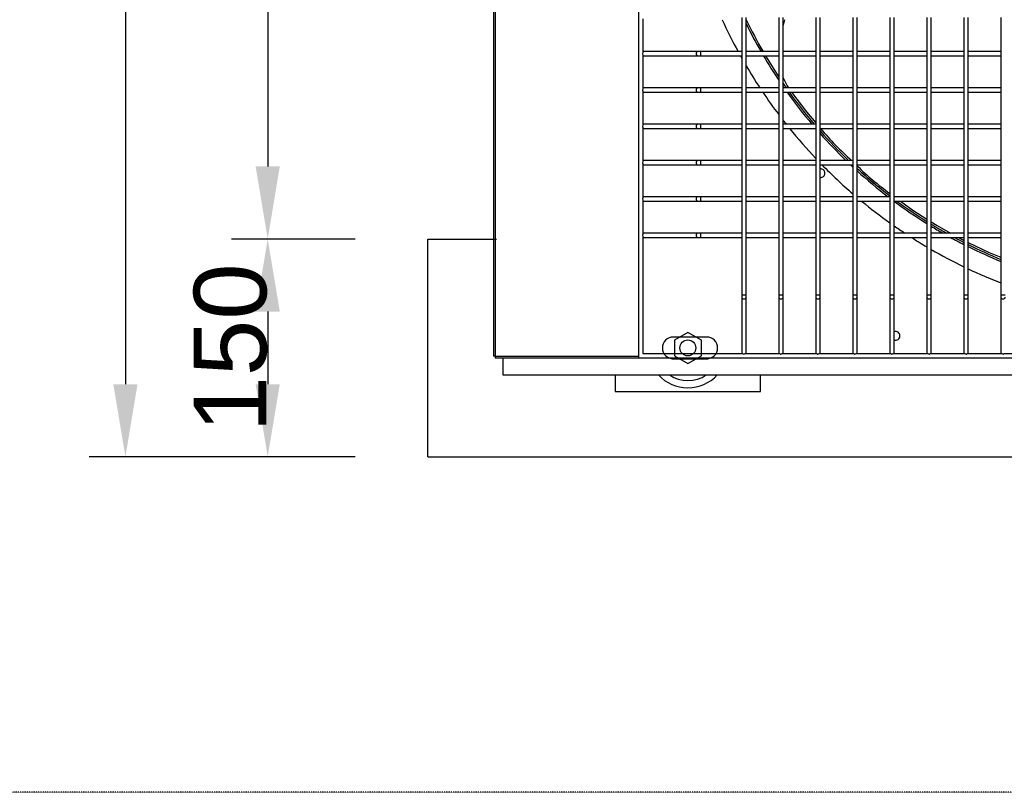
# Model space of a CAD drawing. Extents: x -90708 to 277869, y -117 to 207445.
# Tile 114 of 233: x -79279 to -78601, y 126418 to 126951. Entities that reach past the tile are written whole.
import ezdxf

# ---------------------------------------------------------------- set-up
doc = ezdxf.new("R2010")
doc.units = 0
doc.header["$MEASUREMENT"] = 0
doc.header["$PDMODE"] = 3
doc.header["$PDSIZE"] = 0.005
doc.linetypes.add('DASHDOT', pattern=[1, 0.5, -0.25, 0, -0.25])
doc.layers.get('Defpoints').update_dxf_attribs({"linetype": 'CONTINUOUS'})
for name, color, linetype in [('ARQ - EQUIPO CONDENSADORA', 40, 'CONTINUOUS'), ('ARQ-DETALHES', 7, 'CONTINUOUS'), ('ARQ-GRELHAS', 30, 'CONTINUOUS'), ('ARQ-TEXTO4', 4, 'CONTINUOUS')]:
    doc.layers.add(name, color=color, linetype=linetype)
doc.layers.add('ARQ-COTAS', color=20, linetype='CONTINUOUS', lineweight=18)
doc.styles.add('ARIAL', font='arial.ttf')
doc.dimstyles.new('COTA-50', dxfattribs={"dimscale": 0, "dimtxt": 50, "dimasz": 50, "dimexe": 25, "dimexo": 50, "dimgap": 0.04, "dimtad": 1, "dimdec": 0, "dimzin": 9, "dimdsep": 46, "dimtxsty": 'ARIAL', "dimcen": 1, "dimdle": 75, "dimclrd": 256, "dimclre": 256, "dimclrt": 2, "dimaunit": 1, "dimadec": 0, "dimazin": 0, "dimtfac": 2, "dimtdec": 0, "dimtmove": 2, "dimatfit": 0, "dimfxl": 0.05, "dimtolj": 1, "dimtzin": 4, "dimarcsym": 0})

# ---------------------------------------------------------------- blocks, each defined once
blk = doc.blocks.new('*D1010')
at = {"layer": 'ARQ-COTAS', "lineweight": -2, "transparency": 16777216}
for p, q in [((-79047.59, 127556.66), (-79230.88, 127556.66)), ((-79205.88, 127506.66), (-79205.88, 126699.56)), ((-79047.59, 126649.56), (-79230.88, 126649.56))]:
    blk.add_line(p, q, dxfattribs=at)
at = {"layer": 'ARQ-COTAS', "transparency": 16777216}
for points in [[(-79214.21, 127506.66), (-79197.55, 127506.66), (-79205.88, 127556.66)], [(-79214.21, 126699.56), (-79197.55, 126699.56), (-79205.88, 126649.56)]]:
    blk.add_solid(points, dxfattribs=at)
at = {"layer": 'Defpoints', "color": 0, "transparency": 16777216}
for p in [(-78997.59, 127556.66), (-79205.88, 126649.56), (-78997.59, 126649.56)]:
    blk.add_point(p, dxfattribs=at)
at = {"layer": 'ARQ-COTAS', "color": 2, "transparency": 16777216, "insert": (-79231.45, 127103.11), "char_height": 50, "attachment_point": 5, "rotation": 90, "style": 'ARIAL'}
blk.add_mtext('\\A1;907', dxfattribs=at)
blk = doc.blocks.new('*D1011')
at = {"layer": 'ARQ-COTAS', "lineweight": -2, "transparency": 16777216}
for p, q in [((-79047.59, 126799.56), (-79132.88, 126799.56)), ((-79107.88, 126749.56), (-79107.88, 126699.56)), ((-79047.59, 126649.56), (-79132.88, 126649.56))]:
    blk.add_line(p, q, dxfattribs=at)
at = {"layer": 'ARQ-COTAS', "transparency": 16777216}
for points in [[(-79116.21, 126749.56), (-79099.55, 126749.56), (-79107.88, 126799.56)], [(-79116.21, 126699.56), (-79099.55, 126699.56), (-79107.88, 126649.56)]]:
    blk.add_solid(points, dxfattribs=at)
at = {"layer": 'Defpoints', "color": 0, "transparency": 16777216}
for p in [(-78997.59, 126799.56), (-79107.88, 126649.56), (-78997.59, 126649.56)]:
    blk.add_point(p, dxfattribs=at)
at = {"layer": 'ARQ-COTAS', "color": 2, "transparency": 16777216, "insert": (-79133.45, 126724.56), "char_height": 50, "attachment_point": 5, "rotation": 90, "style": 'ARIAL'}
blk.add_mtext('\\A1;150', dxfattribs=at)
blk = doc.blocks.new('*D1012')
at = {"layer": 'ARQ-COTAS', "lineweight": -2, "transparency": 16777216}
for p, q in [((-79047.59, 127406.66), (-79132.88, 127406.66)), ((-79107.88, 127356.66), (-79107.88, 126849.56)), ((-79047.59, 126799.56), (-79132.88, 126799.56))]:
    blk.add_line(p, q, dxfattribs=at)
at = {"layer": 'ARQ-COTAS', "transparency": 16777216}
for points in [[(-79116.21, 127356.66), (-79099.55, 127356.66), (-79107.88, 127406.66)], [(-79116.21, 126849.56), (-79099.55, 126849.56), (-79107.88, 126799.56)]]:
    blk.add_solid(points, dxfattribs=at)
at = {"layer": 'Defpoints', "color": 0, "transparency": 16777216}
for p in [(-78997.59, 127406.66), (-79107.88, 126799.56), (-78997.59, 126799.56)]:
    blk.add_point(p, dxfattribs=at)
at = {"layer": 'ARQ-COTAS', "color": 2, "transparency": 16777216, "insert": (-79133.45, 127103.11), "char_height": 50, "attachment_point": 5, "rotation": 90, "style": 'ARIAL'}
blk.add_mtext('\\A1;607', dxfattribs=at)

msp = doc.modelspace()

# ---------------------------------------------------------------- linework, layer by layer
at = {"layer": 'ARQ - EQUIPO CONDENSADORA', "linetype": 'Continuous'}
for p, q in [((-78952.444, 127472.923), (-78952.444, 126718.925)), ((-78951.194, 127472.923), (-78951.194, 126718.925)), ((-78852.444, 127473.674), (-78852.444, 126717.674)), ((-78849.444, 126951.325), (-78849.444, 126928.024)), ((-78781.444, 126952.175), (-78781.444, 126927.175)), ((-78778.444, 126927.174), (-78778.444, 126952.174)), ((-78755.944, 126952.175), (-78755.944, 126927.175)), ((-78752.944, 126927.174), (-78752.944, 126952.174)), ((-78752.06, 126950.674), (-78752.944, 126946.847)), ((-78730.444, 126952.175), (-78730.444, 126927.175)), ((-78727.444, 126927.174), (-78727.444, 126952.174)), ((-78704.944, 126952.175), (-78704.944, 126927.175)), ((-78701.944, 126927.174), (-78701.944, 126952.174)), ((-78679.444, 126952.175), (-78679.444, 126927.175)), ((-78676.444, 126927.174), (-78676.444, 126952.174)), ((-78653.944, 126952.175), (-78653.944, 126927.175)), ((-78650.944, 126927.174), (-78650.944, 126952.174)), ((-78628.444, 126952.175), (-78628.444, 126927.175)), ((-78625.444, 126927.174), (-78625.444, 126952.174)), ((-78602.944, 126952.175), (-78602.944, 126927.175)), ((-78848.944, 126928.674), (-78849.444, 126928.674)), ((-78811.545, 126928.674), (-78848.944, 126928.674)), ((-78809.868, 126928.674), (-78811.545, 126928.674)), ((-78781.444, 126928.674), (-78809.868, 126928.674)), ((-78809.868, 126928.674), (-78809.868, 126925.674)), ((-78781.444, 126927.175), (-78781.444, 126902.175)), ((-78755.944, 126928.674), (-78778.444, 126928.674)), ((-78778.444, 126902.174), (-78778.444, 126927.174)), ((-78755.944, 126927.175), (-78755.944, 126902.175)), ((-78730.444, 126928.674), (-78752.944, 126928.674)), ((-78752.944, 126902.174), (-78752.944, 126927.174)), ((-78730.444, 126927.175), (-78730.444, 126902.175)), ((-78704.944, 126928.674), (-78727.444, 126928.674)), ((-78727.444, 126902.174), (-78727.444, 126927.174)), ((-78704.944, 126927.175), (-78704.944, 126902.175)), ((-78679.444, 126928.674), (-78701.944, 126928.674)), ((-78701.944, 126902.174), (-78701.944, 126927.174)), ((-78679.444, 126927.175), (-78679.444, 126902.175)), ((-78653.944, 126928.674), (-78676.444, 126928.674)), ((-78676.444, 126902.174), (-78676.444, 126927.174)), ((-78653.944, 126927.175), (-78653.944, 126902.175)), ((-78628.444, 126928.674), (-78650.944, 126928.674)), ((-78650.944, 126902.174), (-78650.944, 126927.174)), ((-78628.444, 126927.175), (-78628.444, 126902.175)), ((-78602.944, 126928.674), (-78625.444, 126928.674)), ((-78625.444, 126902.174), (-78625.444, 126927.174)), ((-78602.944, 126927.175), (-78602.944, 126902.175)), ((-78849.444, 126926.325), (-78849.444, 126903.024)), ((-78849.444, 126925.674), (-78848.944, 126925.674)), ((-78848.944, 126925.674), (-78811.545, 126925.674)), ((-78811.545, 126925.674), (-78809.868, 126925.674)), ((-78809.868, 126925.674), (-78781.444, 126925.674)), ((-78778.444, 126925.674), (-78755.944, 126925.674)), ((-78755.909, 126925.674), (-78755.944, 126924.862)), ((-78752.944, 126925.674), (-78730.444, 126925.674)), ((-78727.444, 126925.674), (-78704.944, 126925.674)), ((-78701.944, 126925.674), (-78679.444, 126925.674)), ((-78676.444, 126925.674), (-78653.944, 126925.674)), ((-78650.944, 126925.674), (-78628.444, 126925.674)), ((-78625.444, 126925.674), (-78602.944, 126925.674)), ((-78848.944, 126903.674), (-78849.444, 126903.674)), ((-78849.444, 126901.325), (-78849.444, 126878.024)), ((-78849.444, 126900.674), (-78848.944, 126900.674)), ((-78811.545, 126903.674), (-78848.944, 126903.674)), ((-78848.944, 126900.674), (-78811.545, 126900.674)), ((-78809.868, 126903.674), (-78811.545, 126903.674)), ((-78811.545, 126900.674), (-78809.868, 126900.674)), ((-78781.444, 126903.674), (-78809.868, 126903.674)), ((-78809.868, 126903.674), (-78809.868, 126900.674)), ((-78809.868, 126900.674), (-78781.444, 126900.674)), ((-78781.444, 126902.175), (-78781.444, 126877.175)), ((-78755.944, 126903.674), (-78778.444, 126903.674)), ((-78778.444, 126877.174), (-78778.444, 126902.174)), ((-78778.444, 126900.674), (-78755.944, 126900.674)), ((-78755.944, 126902.175), (-78755.944, 126877.175)), ((-78730.444, 126903.674), (-78752.944, 126903.674)), ((-78752.944, 126877.174), (-78752.944, 126902.174)), ((-78752.944, 126900.674), (-78730.444, 126900.674)), ((-78730.444, 126902.175), (-78730.444, 126877.175)), ((-78704.944, 126903.674), (-78727.444, 126903.674)), ((-78727.444, 126877.174), (-78727.444, 126902.174)), ((-78727.444, 126900.674), (-78704.944, 126900.674)), ((-78704.944, 126902.175), (-78704.944, 126877.175)), ((-78679.444, 126903.674), (-78701.944, 126903.674)), ((-78701.944, 126877.174), (-78701.944, 126902.174)), ((-78701.944, 126900.674), (-78679.444, 126900.674)), ((-78679.444, 126902.175), (-78679.444, 126877.175)), ((-78653.944, 126903.674), (-78676.444, 126903.674)), ((-78676.444, 126877.174), (-78676.444, 126902.174)), ((-78676.444, 126900.674), (-78653.944, 126900.674)), ((-78653.944, 126902.175), (-78653.944, 126877.175)), ((-78628.444, 126903.674), (-78650.944, 126903.674)), ((-78650.944, 126877.174), (-78650.944, 126902.174)), ((-78650.944, 126900.674), (-78628.444, 126900.674)), ((-78628.444, 126902.175), (-78628.444, 126877.175)), ((-78602.944, 126903.674), (-78625.444, 126903.674)), ((-78625.444, 126877.174), (-78625.444, 126902.174)), ((-78625.444, 126900.674), (-78602.944, 126900.674)), ((-78602.944, 126902.175), (-78602.944, 126877.175)), ((-78848.944, 126878.674), (-78849.444, 126878.674)), ((-78849.444, 126876.325), (-78849.444, 126853.024)), ((-78849.444, 126875.674), (-78848.944, 126875.674)), ((-78811.545, 126878.674), (-78848.944, 126878.674)), ((-78848.944, 126875.674), (-78811.545, 126875.674)), ((-78809.868, 126878.674), (-78811.545, 126878.674)), ((-78811.545, 126875.674), (-78809.868, 126875.674)), ((-78781.444, 126878.674), (-78809.868, 126878.674)), ((-78809.868, 126878.674), (-78809.868, 126875.674)), ((-78809.868, 126875.674), (-78781.444, 126875.674)), ((-78781.444, 126877.175), (-78781.444, 126852.175)), ((-78755.944, 126878.674), (-78778.444, 126878.674)), ((-78778.444, 126852.174), (-78778.444, 126877.174)), ((-78778.444, 126875.674), (-78755.944, 126875.674)), ((-78755.944, 126877.175), (-78755.944, 126852.175)), ((-78730.444, 126878.674), (-78752.944, 126878.674)), ((-78752.944, 126852.174), (-78752.944, 126877.174)), ((-78752.944, 126875.674), (-78730.444, 126875.674)), ((-78730.444, 126877.175), (-78730.444, 126852.175)), ((-78704.944, 126878.674), (-78727.444, 126878.674)), ((-78727.444, 126852.174), (-78727.444, 126877.174)), ((-78727.444, 126875.674), (-78704.944, 126875.674)), ((-78704.944, 126877.175), (-78704.944, 126852.175)), ((-78679.444, 126878.674), (-78701.944, 126878.674)), ((-78701.944, 126852.174), (-78701.944, 126877.174)), ((-78701.944, 126875.674), (-78679.444, 126875.674)), ((-78679.444, 126877.175), (-78679.444, 126852.175)), ((-78653.944, 126878.674), (-78676.444, 126878.674)), ((-78676.444, 126852.174), (-78676.444, 126877.174)), ((-78676.444, 126875.674), (-78653.944, 126875.674)), ((-78653.944, 126877.175), (-78653.944, 126852.175)), ((-78628.444, 126878.674), (-78650.944, 126878.674)), ((-78650.944, 126852.174), (-78650.944, 126877.174)), ((-78650.944, 126875.674), (-78628.444, 126875.674)), ((-78628.444, 126877.175), (-78628.444, 126852.175)), ((-78602.944, 126878.674), (-78625.444, 126878.674)), ((-78625.444, 126852.174), (-78625.444, 126877.174)), ((-78625.444, 126875.674), (-78602.944, 126875.674)), ((-78602.944, 126877.175), (-78602.944, 126852.175)), ((-78848.944, 126853.674), (-78849.444, 126853.674)), ((-78811.545, 126853.674), (-78848.944, 126853.674)), ((-78809.868, 126853.674), (-78811.545, 126853.674)), ((-78781.444, 126853.674), (-78809.868, 126853.674)), ((-78809.868, 126853.674), (-78809.868, 126850.674)), ((-78755.944, 126853.674), (-78778.444, 126853.674)), ((-78730.444, 126853.674), (-78752.944, 126853.674)), ((-78704.944, 126853.674), (-78727.444, 126853.674)), ((-78679.444, 126853.674), (-78701.944, 126853.674)), ((-78653.944, 126853.674), (-78676.444, 126853.674)), ((-78628.444, 126853.674), (-78650.944, 126853.674)), ((-78602.944, 126853.674), (-78625.444, 126853.674)), ((-78849.444, 126851.325), (-78849.444, 126828.024)), ((-78849.444, 126850.674), (-78848.944, 126850.674)), ((-78848.944, 126850.674), (-78811.545, 126850.674)), ((-78811.545, 126850.674), (-78809.868, 126850.674)), ((-78809.868, 126850.674), (-78781.444, 126850.674)), ((-78781.444, 126852.175), (-78781.444, 126827.175)), ((-78778.444, 126827.174), (-78778.444, 126852.174)), ((-78778.444, 126850.674), (-78755.944, 126850.674)), ((-78755.944, 126852.175), (-78755.944, 126827.175)), ((-78752.944, 126827.174), (-78752.944, 126852.174)), ((-78752.944, 126850.674), (-78730.444, 126850.674)), ((-78730.444, 126852.175), (-78730.444, 126827.175)), ((-78727.444, 126827.174), (-78727.444, 126852.174)), ((-78727.444, 126850.674), (-78704.944, 126850.674)), ((-78704.944, 126852.175), (-78704.944, 126827.175)), ((-78701.944, 126827.174), (-78701.944, 126852.174)), ((-78701.944, 126850.674), (-78679.444, 126850.674)), ((-78679.444, 126852.175), (-78679.444, 126827.175)), ((-78676.444, 126827.174), (-78676.444, 126852.174)), ((-78676.444, 126850.674), (-78653.944, 126850.674)), ((-78653.944, 126852.175), (-78653.944, 126827.175)), ((-78650.944, 126827.174), (-78650.944, 126852.174)), ((-78650.944, 126850.674), (-78628.444, 126850.674)), ((-78628.444, 126852.175), (-78628.444, 126827.175)), ((-78625.444, 126827.174), (-78625.444, 126852.174)), ((-78625.444, 126850.674), (-78602.944, 126850.674)), ((-78602.944, 126852.175), (-78602.944, 126827.175)), ((-78848.944, 126828.674), (-78849.444, 126828.674)), ((-78849.444, 126826.325), (-78849.444, 126803.024)), ((-78849.444, 126825.674), (-78848.944, 126825.674)), ((-78811.545, 126828.674), (-78848.944, 126828.674)), ((-78848.944, 126825.674), (-78811.545, 126825.674)), ((-78809.868, 126828.674), (-78811.545, 126828.674)), ((-78811.545, 126825.674), (-78809.868, 126825.674)), ((-78781.444, 126828.674), (-78809.868, 126828.674)), ((-78809.868, 126828.674), (-78809.868, 126825.674)), ((-78809.868, 126825.674), (-78781.444, 126825.674)), ((-78781.444, 126827.175), (-78781.444, 126802.175)), ((-78755.944, 126828.674), (-78778.444, 126828.674)), ((-78778.444, 126802.174), (-78778.444, 126827.174)), ((-78778.444, 126825.674), (-78755.944, 126825.674)), ((-78755.944, 126827.175), (-78755.944, 126802.175)), ((-78730.444, 126828.674), (-78752.944, 126828.674)), ((-78752.944, 126802.174), (-78752.944, 126827.174)), ((-78752.944, 126825.674), (-78730.444, 126825.674)), ((-78730.444, 126827.175), (-78730.444, 126802.175)), ((-78704.944, 126828.674), (-78727.444, 126828.674)), ((-78727.444, 126802.174), (-78727.444, 126827.174)), ((-78727.444, 126825.674), (-78704.944, 126825.674)), ((-78704.944, 126827.175), (-78704.944, 126802.175)), ((-78679.444, 126828.674), (-78701.944, 126828.674)), ((-78701.944, 126802.174), (-78701.944, 126827.174)), ((-78701.944, 126825.674), (-78679.444, 126825.674)), ((-78679.444, 126827.175), (-78679.444, 126802.175)), ((-78653.944, 126828.674), (-78676.444, 126828.674)), ((-78676.444, 126802.174), (-78676.444, 126827.174)), ((-78676.444, 126825.674), (-78653.944, 126825.674)), ((-78653.944, 126827.175), (-78653.944, 126802.175)), ((-78628.444, 126828.674), (-78650.944, 126828.674)), ((-78650.944, 126802.174), (-78650.944, 126827.174)), ((-78650.944, 126825.674), (-78628.444, 126825.674)), ((-78628.444, 126827.175), (-78628.444, 126802.175)), ((-78602.944, 126828.674), (-78625.444, 126828.674)), ((-78625.444, 126802.174), (-78625.444, 126827.174)), ((-78625.444, 126825.674), (-78602.944, 126825.674)), ((-78602.944, 126827.175), (-78602.944, 126802.175)), ((-78848.944, 126803.674), (-78849.444, 126803.674)), ((-78849.444, 126801.325), (-78849.444, 126720.674)), ((-78849.444, 126800.674), (-78848.944, 126800.674)), ((-78811.545, 126803.674), (-78848.944, 126803.674)), ((-78848.944, 126800.674), (-78811.545, 126800.674)), ((-78809.868, 126803.674), (-78811.545, 126803.674)), ((-78811.545, 126800.674), (-78809.868, 126800.674)), ((-78781.444, 126803.674), (-78809.868, 126803.674)), ((-78809.868, 126803.674), (-78809.868, 126800.674)), ((-78809.868, 126800.674), (-78781.444, 126800.674)), ((-78781.444, 126802.175), (-78781.444, 126761.224)), ((-78755.944, 126803.674), (-78778.444, 126803.674)), ((-78778.444, 126761.224), (-78778.444, 126802.174)), ((-78778.444, 126800.674), (-78755.944, 126800.674)), ((-78755.944, 126802.175), (-78755.944, 126761.224)), ((-78730.444, 126803.674), (-78752.944, 126803.674)), ((-78752.944, 126761.224), (-78752.944, 126802.174)), ((-78752.944, 126800.674), (-78730.444, 126800.674)), ((-78730.444, 126802.175), (-78730.444, 126761.224)), ((-78704.944, 126803.674), (-78727.444, 126803.674)), ((-78727.444, 126761.224), (-78727.444, 126802.174)), ((-78727.444, 126800.674), (-78704.944, 126800.674)), ((-78704.944, 126802.175), (-78704.944, 126761.224)), ((-78679.444, 126803.674), (-78701.944, 126803.674)), ((-78701.944, 126761.224), (-78701.944, 126802.174)), ((-78701.944, 126800.674), (-78679.444, 126800.674)), ((-78679.444, 126802.175), (-78679.444, 126761.224)), ((-78653.944, 126803.674), (-78676.444, 126803.674)), ((-78676.444, 126761.224), (-78676.444, 126802.174)), ((-78676.444, 126800.674), (-78653.944, 126800.674)), ((-78653.944, 126802.175), (-78653.944, 126761.224)), ((-78628.444, 126803.674), (-78650.944, 126803.674)), ((-78650.944, 126761.224), (-78650.944, 126802.174)), ((-78650.944, 126800.674), (-78628.444, 126800.674)), ((-78628.444, 126802.175), (-78628.444, 126761.224)), ((-78602.944, 126803.674), (-78625.444, 126803.674)), ((-78625.444, 126761.224), (-78625.444, 126802.174)), ((-78625.444, 126800.674), (-78602.944, 126800.674)), ((-78602.944, 126802.175), (-78602.944, 126761.224)), ((-78781.444, 126761.224), (-78781.444, 126759.547)), ((-78781.444, 126761.224), (-78779.944, 126761.224)), ((-78781.444, 126759.547), (-78781.444, 126721.174)), ((-78779.944, 126761.224), (-78778.444, 126761.224)), ((-78778.444, 126759.547), (-78778.444, 126761.224)), ((-78778.444, 126721.174), (-78778.444, 126759.547)), ((-78755.944, 126761.224), (-78755.944, 126759.547)), ((-78755.944, 126761.224), (-78754.444, 126761.224)), ((-78755.944, 126759.547), (-78755.944, 126721.174)), ((-78754.444, 126761.224), (-78752.944, 126761.224)), ((-78752.944, 126759.547), (-78752.944, 126761.224)), ((-78752.944, 126721.174), (-78752.944, 126759.547)), ((-78730.444, 126761.224), (-78730.444, 126759.547)), ((-78730.444, 126761.224), (-78728.944, 126761.224)), ((-78730.444, 126759.547), (-78730.444, 126721.174)), ((-78728.944, 126761.224), (-78727.444, 126761.224)), ((-78727.444, 126759.547), (-78727.444, 126761.224)), ((-78727.444, 126721.174), (-78727.444, 126759.547)), ((-78704.944, 126761.224), (-78704.944, 126759.547)), ((-78704.944, 126761.224), (-78703.444, 126761.224)), ((-78704.944, 126759.547), (-78704.944, 126721.174)), ((-78703.444, 126761.224), (-78701.944, 126761.224)), ((-78701.944, 126759.547), (-78701.944, 126761.224)), ((-78701.944, 126721.174), (-78701.944, 126759.547)), ((-78679.444, 126761.224), (-78679.444, 126759.547)), ((-78679.444, 126761.224), (-78677.944, 126761.224)), ((-78679.444, 126759.547), (-78679.444, 126721.174)), ((-78677.944, 126761.224), (-78676.444, 126761.224)), ((-78676.444, 126759.547), (-78676.444, 126761.224)), ((-78676.444, 126721.174), (-78676.444, 126759.547)), ((-78653.944, 126761.224), (-78653.944, 126759.547)), ((-78653.944, 126761.224), (-78652.444, 126761.224)), ((-78653.944, 126759.547), (-78653.944, 126721.174)), ((-78652.444, 126761.224), (-78650.944, 126761.224)), ((-78650.944, 126759.547), (-78650.944, 126761.224)), ((-78650.944, 126721.174), (-78650.944, 126759.547)), ((-78628.444, 126761.224), (-78628.444, 126759.547)), ((-78628.444, 126761.224), (-78626.944, 126761.224)), ((-78628.444, 126759.547), (-78628.444, 126721.174)), ((-78626.944, 126761.224), (-78625.444, 126761.224)), ((-78625.444, 126759.547), (-78625.444, 126761.224)), ((-78625.444, 126721.174), (-78625.444, 126759.547)), ((-78602.944, 126761.224), (-78602.944, 126759.547)), ((-78602.944, 126761.224), (-78601.444, 126761.224)), ((-78602.944, 126759.547), (-78602.944, 126721.174)), ((-78601.444, 126761.224), (-78599.944, 126761.224)), ((-78805.543, 126732.062), (-78828.543, 126732.062)), ((-78951.194, 126718.925), (-78952.444, 126718.925)), ((-78951.194, 126718.925), (-78951.194, 126717.674)), ((-78951.194, 126718.925), (-78951.194, 126718.925)), ((-78951.194, 126718.925), (-78852.444, 126718.925)), ((-78951.194, 126717.674), (-78852.444, 126717.674)), ((-78946.043, 126717.674), (-78946.043, 126706.012)), ((-78852.444, 126717.674), (-78096.444, 126717.674)), ((-78849.444, 126720.674), (-78780.793, 126720.674)), ((-78828.543, 126717.062), (-78805.543, 126717.062)), ((-78828.543, 126717.062), (-78805.543, 126717.062)), ((-78781.444, 126721.174), (-78781.444, 126720.674)), ((-78779.094, 126720.674), (-78755.293, 126720.674)), ((-78778.444, 126720.674), (-78778.444, 126721.174)), ((-78755.944, 126721.174), (-78755.944, 126720.674)), ((-78753.594, 126720.674), (-78729.793, 126720.674)), ((-78752.944, 126720.674), (-78752.944, 126721.174)), ((-78730.444, 126721.174), (-78730.444, 126720.674)), ((-78728.094, 126720.674), (-78704.293, 126720.674)), ((-78727.444, 126720.674), (-78727.444, 126721.174)), ((-78704.944, 126721.174), (-78704.944, 126720.674)), ((-78702.594, 126720.674), (-78678.793, 126720.674)), ((-78701.944, 126720.674), (-78701.944, 126721.174)), ((-78679.444, 126721.174), (-78679.444, 126720.674)), ((-78677.094, 126720.674), (-78653.293, 126720.674)), ((-78676.444, 126720.674), (-78676.444, 126721.174)), ((-78653.944, 126721.174), (-78653.944, 126720.674)), ((-78651.594, 126720.674), (-78627.793, 126720.674)), ((-78650.944, 126720.674), (-78650.944, 126721.174)), ((-78628.444, 126721.174), (-78628.444, 126720.674)), ((-78626.094, 126720.674), (-78602.293, 126720.674)), ((-78625.444, 126720.674), (-78625.444, 126721.174)), ((-78602.944, 126721.174), (-78602.944, 126720.674)), ((-78600.594, 126720.674), (-78576.793, 126720.674)), ((-78946.043, 126706.012), (-78003.943, 126706.012))]:
    msp.add_line(p, q, dxfattribs=at)
at = {"layer": 'ARQ - EQUIPO CONDENSADORA', "linetype": 'Continuous', "flags": 128}
for points in [[(-78811.545, 126928.674), (-78812.026, 126928.56), (-78812.435, 126928.235), (-78812.707, 126927.748), (-78812.803, 126927.174), (-78812.707, 126926.6), (-78812.435, 126926.113), (-78812.026, 126925.788), (-78811.545, 126925.674), (-78811.545, 126925.674)], [(-78752.944, 126910.668), (-78750.154, 126905.095), (-78749.217, 126903.674)], [(-78811.545, 126903.674), (-78812.026, 126903.56), (-78812.435, 126903.235), (-78812.707, 126902.748), (-78812.803, 126902.174), (-78812.707, 126901.6), (-78812.435, 126901.113), (-78812.026, 126900.788), (-78811.545, 126900.674), (-78811.545, 126900.674)], [(-78747.04, 126900.674), (-78736.91, 126887.246), (-78730.444, 126879.638)], [(-78811.545, 126878.674), (-78812.026, 126878.56), (-78812.435, 126878.235), (-78812.707, 126877.748), (-78812.803, 126877.174), (-78812.707, 126876.6), (-78812.435, 126876.113), (-78812.026, 126875.788), (-78811.545, 126875.674), (-78811.545, 126875.674)], [(-78811.545, 126853.674), (-78812.026, 126853.56), (-78812.435, 126853.235), (-78812.707, 126852.748), (-78812.803, 126852.174), (-78812.707, 126851.6), (-78812.435, 126851.113), (-78812.026, 126850.788), (-78811.545, 126850.674), (-78811.545, 126850.674)], [(-78811.545, 126828.674), (-78812.026, 126828.56), (-78812.435, 126828.235), (-78812.707, 126827.748), (-78812.803, 126827.174), (-78812.707, 126826.6), (-78812.435, 126826.113), (-78812.026, 126825.788), (-78811.545, 126825.674), (-78811.545, 126825.674)], [(-78672.106, 126825.674), (-78663.578, 126819.491), (-78653.944, 126813.362)], [(-78650.944, 126811.454), (-78646.768, 126808.797), (-78637.543, 126803.674)], [(-78811.545, 126803.674), (-78812.026, 126803.56), (-78812.435, 126803.235), (-78812.707, 126802.748), (-78812.803, 126802.174), (-78812.707, 126801.6), (-78812.435, 126801.113), (-78812.026, 126800.788), (-78811.545, 126800.674), (-78811.545, 126800.674)], [(-78632.142, 126800.674), (-78629.263, 126799.076), (-78628.444, 126798.683)], [(-78625.444, 126797.246), (-78610.961, 126790.308), (-78602.944, 126787.045)], [(-78781.444, 126759.547), (-78781.33, 126759.066), (-78781.005, 126758.658), (-78780.518, 126758.385), (-78779.944, 126758.289)], [(-78779.944, 126758.289), (-78779.37, 126758.385), (-78778.883, 126758.658), (-78778.558, 126759.066), (-78778.444, 126759.547)], [(-78755.944, 126759.547), (-78755.83, 126759.066), (-78755.505, 126758.658), (-78755.018, 126758.385), (-78754.444, 126758.289)], [(-78754.444, 126758.289), (-78753.87, 126758.385), (-78753.383, 126758.658), (-78753.058, 126759.066), (-78752.944, 126759.547)], [(-78730.444, 126759.547), (-78730.33, 126759.066), (-78730.005, 126758.658), (-78729.518, 126758.385), (-78728.944, 126758.289)], [(-78728.944, 126758.289), (-78728.37, 126758.385), (-78727.883, 126758.658), (-78727.558, 126759.066), (-78727.444, 126759.547)], [(-78704.944, 126759.547), (-78704.83, 126759.066), (-78704.505, 126758.658), (-78704.018, 126758.385), (-78703.444, 126758.289)], [(-78703.444, 126758.289), (-78702.87, 126758.385), (-78702.383, 126758.658), (-78702.058, 126759.066), (-78701.944, 126759.547)], [(-78679.444, 126759.547), (-78679.33, 126759.066), (-78679.005, 126758.658), (-78678.518, 126758.385), (-78677.944, 126758.289)], [(-78677.944, 126758.289), (-78677.37, 126758.385), (-78676.883, 126758.658), (-78676.558, 126759.066), (-78676.444, 126759.547)], [(-78653.944, 126759.547), (-78653.83, 126759.066), (-78653.505, 126758.658), (-78653.018, 126758.385), (-78652.444, 126758.289)], [(-78652.444, 126758.289), (-78651.87, 126758.385), (-78651.383, 126758.658), (-78651.058, 126759.066), (-78650.944, 126759.547)], [(-78628.444, 126759.547), (-78628.33, 126759.066), (-78628.005, 126758.658), (-78627.518, 126758.385), (-78626.944, 126758.289)], [(-78626.944, 126758.289), (-78626.37, 126758.385), (-78625.883, 126758.658), (-78625.558, 126759.066), (-78625.444, 126759.547)], [(-78602.944, 126759.547), (-78602.83, 126759.066), (-78602.505, 126758.658), (-78602.018, 126758.385), (-78601.444, 126758.289)], [(-78601.444, 126758.289), (-78600.87, 126758.385), (-78600.383, 126758.658), (-78600.058, 126759.066), (-78599.944, 126759.547)]]:
    msp.add_lwpolyline(points, dxfattribs=at)
at = {"layer": 'ARQ - EQUIPO CONDENSADORA', "linetype": 'Continuous'}
for centre, radius, start, end in [((-78475.443, 127096.673), 351.25, 204.560604, 208.573711), ((-78475.443, 127096.673), 337.5, 206.132128, 209.852892), ((-78475.443, 127096.673), 336.25, 205.734258, 209.975212), ((-78848.454, 126927.174), 1.305, 139.375108, 220.624892), ((-78848.9, 126928.05), 0.625, 94.071392, 150.506496), ((-78848.9, 126926.298), 0.625, 209.493504, 265.928607), ((-78475.443, 127096.673), 351.25, 209.132432, 209.40427), ((-78475.443, 127096.673), 337.5, 210.441855, 213.786649), ((-78475.443, 127096.673), 336.25, 210.567109, 213.466985), ((-78475.443, 127096.673), 351.25, 210.386112, 213.330204), ((-78475.443, 127096.673), 336.25, 214.38293, 215.027863), ((-78848.454, 126902.174), 1.305, 139.375108, 220.624892), ((-78848.9, 126903.05), 0.625, 94.071393, 150.506495), ((-78848.9, 126901.298), 0.625, 209.493504, 265.928607), ((-78475.443, 127096.673), 351.25, 213.917892, 217.005345), ((-78475.443, 127096.673), 337.5, 214.691832, 214.879255), ((-78475.443, 127096.673), 337.5, 215.502451, 220.234911), ((-78475.443, 127096.673), 336.25, 215.654537, 220.41537), ((-78475.443, 127096.673), 351.25, 217.810897, 218.362719), ((-78848.454, 126877.174), 1.305, 139.375108, 220.624892), ((-78848.9, 126878.05), 0.625, 94.071392, 150.506495), ((-78848.9, 126876.298), 0.625, 209.493505, 265.928607), ((-78475.443, 127096.673), 351.25, 218.989551, 223.449442), ((-78475.443, 127096.673), 336.25, 221.457645, 226.275662), ((-78557.381, 127018.093), 221.539, 220.005627, 227.916449), ((-78475.443, 127096.673), 337.5, 221.697291, 226.054236), ((-78848.454, 126852.174), 1.305, 139.375108, 220.624892), ((-78848.9, 126853.05), 0.625, 94.071392, 150.506495), ((-78848.9, 126851.298), 0.625, 209.493505, 265.928607), ((-78727.173, 126844.943), 3, 0, 95.182513), ((-78475.443, 127096.673), 351.25, 224.455334, 229.202798), ((-78475.443, 127096.673), 337.5, 226.793078, 227.156125), ((-78568.906, 126984.458), 189.128, 225.297379, 234.235136), ((-78475.443, 127096.673), 336.25, 227.653782, 232.64913), ((-78475.443, 127096.673), 337.5, 227.846892, 232.567608), ((-78727.173, 126844.943), 3, 264.817487, 0), ((-78848.454, 126827.174), 1.305, 139.375108, 220.624892), ((-78848.9, 126828.05), 0.625, 94.071392, 150.506496), ((-78848.9, 126826.298), 0.625, 209.493504, 265.928608), ((-78475.443, 127096.673), 351.25, 230.491247, 234.494172), ((-78475.443, 127096.673), 337.5, 233.447542, 238.069388), ((-78475.443, 127096.673), 336.25, 233.701616, 237.936556), ((-78475.443, 127096.673), 351.25, 235.093086, 236.528561), ((-78475.443, 127096.673), 336.25, 238.537792, 240.618526), ((-78475.443, 127096.673), 337.5, 238.66755, 240.243808), ((-78848.454, 126802.174), 1.305, 139.375108, 220.624892), ((-78848.9, 126803.05), 0.625, 94.071393, 150.506494), ((-78848.9, 126801.298), 0.625, 209.493504, 265.928608), ((-78475.443, 127096.673), 351.25, 237.42653, 239.456798), ((-78475.443, 127096.673), 337.5, 241.286629, 243.04206), ((-78475.443, 127096.673), 336.25, 241.6779, 242.933678), ((-78475.443, 127096.673), 351.25, 240.023353, 244.177155), ((-78475.443, 127096.673), 336.25, 243.506286, 247.716783), ((-78475.443, 127096.673), 337.5, 243.612011, 247.803716), ((-78475.443, 127096.673), 351.25, 244.719565, 248.71593), ((-78828.543, 126724.562), 7.5, 90, 270), ((-78805.543, 126724.562), 7.5, 270, 90), ((-78675.443, 126732.875), 3, 0, 109.491479), ((-78675.443, 126732.875), 3, 250.508521, 0), ((-78828.543, 126724.562), 7.5, 246.693282, 270), ((-78805.543, 126724.562), 7.5, 270, 293.306718), ((-78780.82, 126721.218), 0.625, 184.071399, 240.506495), ((-78779.944, 126721.664), 1.305, 229.375108, 310.624892), ((-78779.068, 126721.218), 0.625, 299.493504, 355.928608), ((-78755.32, 126721.218), 0.625, 184.071397, 240.506497), ((-78754.444, 126721.664), 1.305, 229.375108, 310.624892), ((-78753.568, 126721.218), 0.625, 299.493503, 355.928608), ((-78729.82, 126721.218), 0.625, 184.071396, 240.506497), ((-78728.944, 126721.664), 1.305, 229.375108, 310.624892), ((-78728.068, 126721.218), 0.625, 299.493504, 355.928606), ((-78704.32, 126721.218), 0.625, 184.071401, 240.506496), ((-78703.444, 126721.664), 1.305, 229.375108, 310.624892), ((-78702.568, 126721.218), 0.625, 299.493504, 355.928608), ((-78678.82, 126721.218), 0.625, 184.071401, 240.506496), ((-78677.944, 126721.664), 1.305, 229.375108, 310.624892), ((-78677.068, 126721.218), 0.625, 299.493503, 355.928608), ((-78653.32, 126721.218), 0.625, 184.071399, 240.506496), ((-78652.444, 126721.664), 1.305, 229.375108, 310.624892), ((-78651.568, 126721.218), 0.625, 299.493503, 355.928606), ((-78627.82, 126721.218), 0.625, 184.071395, 240.506495), ((-78626.944, 126721.664), 1.305, 229.375108, 310.624892), ((-78626.068, 126721.218), 0.625, 299.493504, 355.928608), ((-78602.32, 126721.218), 0.625, 184.0714, 240.506495), ((-78601.444, 126721.664), 1.305, 229.375108, 310.624892)]:
    msp.add_arc(centre, radius, start, end, dxfattribs=at)
at = {"layer": 'ARQ-DETALHES'}
for p, q in [((-78997.592, 126799.562), (-78950.291, 126799.562)), ((-78997.592, 126649.562), (-78997.592, 126799.562)), ((-78997.592, 126649.562), (-76003.492, 126649.562))]:
    msp.add_line(p, q, dxfattribs=at)
at = {"layer": 'ARQ-GRELHAS', "linetype": 'DASHDOT', "ltscale": 0.05}
msp.add_lwpolyline([(-74204.173, 126418.457), (-81837.173, 126418.457), (-81837.173, 130419.457), (-74204.173, 130419.457)], close=True, dxfattribs=at)
at = {"layer": 'ARQ-TEXTO4'}
msp.add_line((-78768.543, 126694.562), (-78768.543, 126706.012), dxfattribs=at)
msp.add_lwpolyline([(-78818.543, 126735.3), (-78827.842, 126729.931), (-78827.842, 126719.193), (-78818.543, 126713.825), (-78809.244, 126719.193), (-78809.244, 126729.931)], close=True, dxfattribs=at)
msp.add_lwpolyline([(-78868.543, 126706.012), (-78868.543, 126694.562), (-78768.543, 126694.562), (-78768.543, 126706.012)], dxfattribs=at)
msp.add_circle((-78818.543, 126724.562), 5.5, dxfattribs=at)
for radius, start, end in [(27.5, 222.418862, 317.581138), (22.5, 235.532207, 304.467793)]:
    msp.add_arc((-78818.543, 126724.562), radius, start, end, dxfattribs=at)

# ---------------------------------------------------------------- dimensions: what is measured, and where the dimension line sits
at = {"layer": 'ARQ-COTAS'}
for base, p1, p2, picture, middle in [((-79205.88, 126649.562), (-78997.592, 127556.664), (-78997.592, 126649.562), '*D1010', (-79231.448, 127103.113)), ((-79107.88, 126799.562), (-78997.592, 127406.664), (-78997.592, 126799.562), '*D1012', (-79133.448, 127103.113)), ((-79107.88, 126649.562), (-78997.592, 126799.562), (-78997.592, 126649.562), '*D1011', (-79133.448, 126724.562))]:
    dim = msp.add_linear_dim(base=base, p1=p1, p2=p2, angle=90, dimstyle='COTA-50', override={"dimscale": 1}, dxfattribs=at)
    dim.commit()
    dim.dimension.update_dxf_attribs({"geometry": picture, "text_midpoint": middle})

doc.saveas('drawing.dxf')
